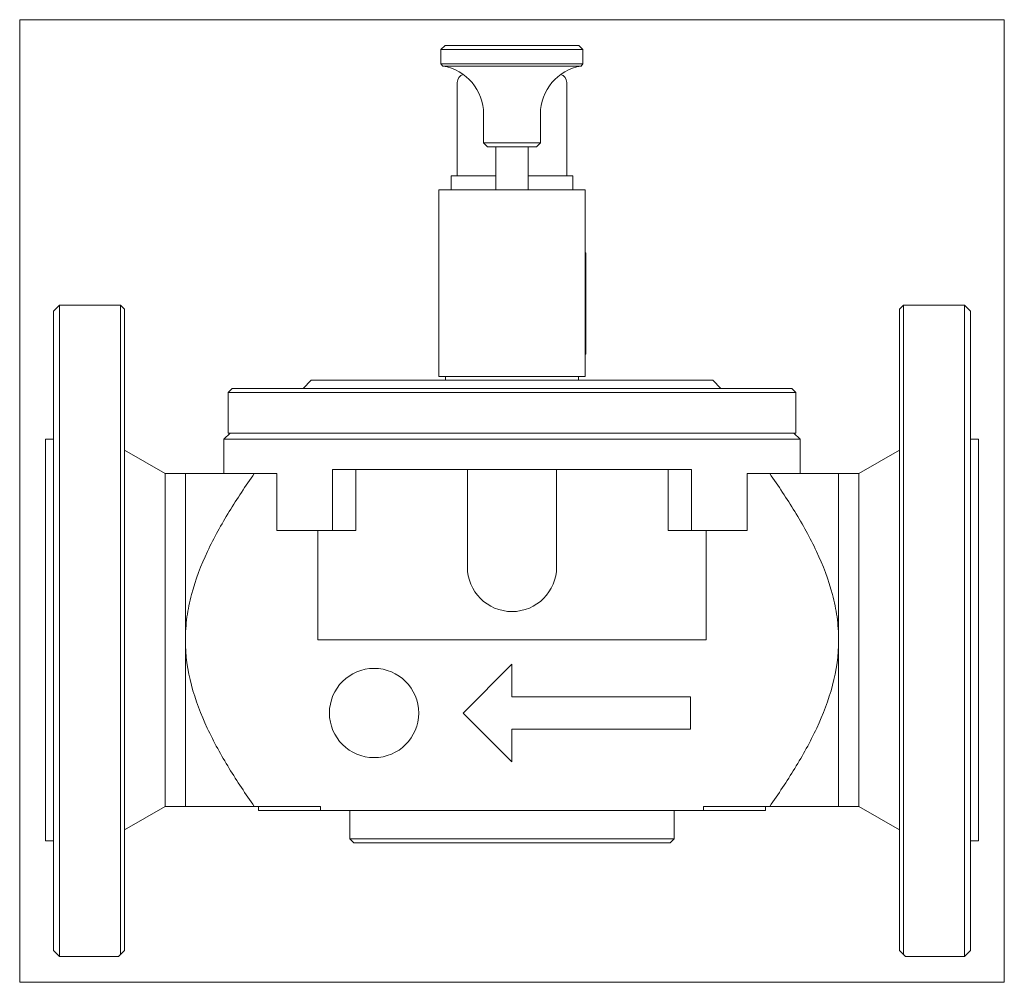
# Model space of a CAD drawing. Extents: x 88 to 330, y 33 to 270.
import ezdxf
from ezdxf.xclip import XClip

# ---------------------------------------------------------------- set-up
doc = ezdxf.new("R2010")
doc.units = 0
doc.header["$LTSCALE"] = 25.4
doc.header["$MEASUREMENT"] = 0
doc.header["$XCLIPFRAME"] = 2
doc.layers.get('0').update_dxf_attribs({"linetype": 'CONTINUOUS'})
for name, color, linetype in [('NALEPKA_35X25', 7, 'CONTINUOUS'), ('OBUDOWA', 7, 'CONTINUOUS'), ('USZCZELKA', 7, 'CONTINUOUS'), ('WA_102_01_00_005', 7, 'CONTINUOUS'), ('WA_102_01_00_011', 7, 'CONTINUOUS'), ('WA_102_01_00_013', 7, 'CONTINUOUS'), ('WA_104_01_00_003', 7, 'CONTINUOUS'), ('WA_106_01_03BEZ_', 7, 'CONTINUOUS')]:
    doc.layers.add(name, color=color, linetype=linetype)

# ---------------------------------------------------------------- blocks, each defined once
blk = doc.blocks.new('SE1')
at = {"layer": 'NALEPKA_35X25', "color": 7, "linetype": 'CONTINUOUS', "lineweight": 0}
for p, q in [((227.16, 212.91), (226.96, 212.91)), ((227.16, 212.91), (227.16, 210.91)), ((227.16, 210.91), (227.16, 189.91)), ((227.16, 189.91), (227.16, 187.91)), ((227.16, 187.91), (226.96, 187.91))]:
    blk.add_line(p, q, dxfattribs=at)
at = {"layer": 'OBUDOWA', "color": 7, "linetype": 'CONTINUOUS', "lineweight": 0}
for p, q in [((195.46, 231.91), (195.46, 254.91)), ((222.46, 254.91), (222.46, 231.91))]:
    blk.add_line(p, q, dxfattribs=at)
for centre, start, end in [((197.46, 254.91), 104.3434, 180), ((220.46, 254.91), 0, 75.6566)]:
    blk.add_arc(centre, 2, start, end, dxfattribs=at)
at = {"layer": 'USZCZELKA', "color": 7, "linetype": 'CONTINUOUS', "lineweight": 0}
for p, q in [((193.96, 231.91), (193.96, 228.41)), ((193.96, 231.91), (197.46, 231.91)), ((197.46, 231.91), (204.96, 231.91)), ((212.96, 231.91), (220.46, 231.91)), ((220.46, 231.91), (223.96, 231.91)), ((223.96, 231.91), (223.96, 228.41))]:
    blk.add_line(p, q, dxfattribs=at)
at = {"layer": 'WA_102_01_00_005', "color": 7, "linetype": 'CONTINUOUS', "lineweight": 0}
for p, q in [((204.96, 228.41), (204.96, 239.01)), ((212.96, 228.41), (212.96, 239.01))]:
    blk.add_line(p, q, dxfattribs=at)
at = {"layer": 'WA_102_01_00_011', "color": 7, "linetype": 'CONTINUOUS', "lineweight": 0}
for p, q in [((192.46, 264.01), (191.46, 263.01)), ((191.46, 263.01), (191.46, 259.5)), ((226.46, 263.01), (191.46, 263.01)), ((192.46, 264.01), (225.46, 264.01)), ((226.46, 263.01), (225.46, 264.01)), ((226.46, 259.5), (226.46, 263.01)), ((191.46, 259.5), (191.93, 258.94)), ((191.46, 259.5), (226.46, 259.5)), ((225.99, 258.94), (191.93, 258.94)), ((225.99, 258.94), (226.46, 259.5)), ((201.96, 247.1), (201.96, 240.01)), ((215.96, 240.01), (215.96, 247.1)), ((201.96, 240.01), (215.96, 240.01)), ((201.96, 240.01), (202.96, 239.01)), ((214.96, 239.01), (202.96, 239.01)), ((214.96, 239.01), (215.96, 240.01))]:
    blk.add_line(p, q, dxfattribs=at)
for centre, start, end in [((189.96, 247.1), 0, 80.5333), ((227.96, 247.1), 99.4667, 180)]:
    blk.add_arc(centre, 12, start, end, dxfattribs=at)
at = {"layer": 'WA_102_01_00_013', "color": 7, "linetype": 'CONTINUOUS', "lineweight": 0}
for p, q in [((190.96, 228.41), (226.96, 228.41)), ((190.96, 228.41), (190.96, 182.41)), ((226.96, 228.41), (226.96, 182.41)), ((226.96, 182.41), (190.96, 182.41)), ((192.56, 182.41), (192.56, 181.51)), ((225.36, 181.51), (225.36, 182.41))]:
    blk.add_line(p, q, dxfattribs=at)
at = {"layer": 'WA_104_01_00_003', "color": 7, "linetype": 'CONTINUOUS', "lineweight": 0}
for p, q in [((159.46, 181.51), (157.46, 179.51)), ((258.46, 181.51), (159.46, 181.51)), ((260.46, 179.51), (258.46, 181.51)), ((139.96, 179.51), (138.96, 178.51)), ((278.96, 178.51), (138.96, 178.51)), ((138.96, 178.51), (138.96, 168.51)), ((139.96, 179.51), (277.96, 179.51)), ((278.96, 178.51), (277.96, 179.51)), ((278.96, 168.51), (278.96, 178.51)), ((138.96, 168.51), (278.96, 168.51))]:
    blk.add_line(p, q, dxfattribs=at)
at = {"layer": 'WA_106_01_03BEZ_', "color": 7, "linetype": 'CONTINUOUS', "lineweight": 0}
for p, q in [((97.46, 200.01), (95.96, 198.51)), ((97.46, 39.51), (97.46, 200.01)), ((112.46, 200.01), (97.46, 200.01)), ((113.46, 199.01), (112.46, 200.01)), ((112.46, 200.01), (112.46, 40.01)), ((305.46, 200.01), (304.46, 199.01)), ((305.46, 40.01), (305.46, 200.01)), ((320.46, 200.01), (305.46, 200.01)), ((320.46, 39.51), (320.46, 200.01)), ((321.96, 198.51), (320.46, 200.01)), ((95.96, 41.01), (95.96, 198.51)), ((113.46, 41.01), (113.46, 199.01)), ((304.46, 41.01), (304.46, 199.01)), ((321.96, 41.01), (321.96, 198.51)), ((139.46, 168.51), (137.96, 167.01)), ((279.96, 167.01), (278.46, 168.51)), ((93.96, 167.01), (93.96, 68.01)), ((95.96, 167.01), (93.96, 167.01)), ((137.96, 167.01), (137.96, 158.51)), ((279.96, 167.01), (137.96, 167.01)), ((279.96, 158.51), (279.96, 167.01)), ((323.96, 167.01), (321.96, 167.01)), ((323.96, 167.01), (323.96, 68.01)), ((123.46, 158.51), (113.46, 164.28)), ((304.46, 164.28), (294.46, 158.51)), ((128.46, 158.51), (123.46, 158.51)), ((123.46, 158.51), (123.46, 76.51)), ((128.46, 158.51), (128.46, 117.51)), ((145.44, 158.51), (128.46, 158.51)), ((151, 158.51), (145.44, 158.51)), ((151, 144.51), (151, 158.51)), ((164.73, 159.51), (253.19, 159.51)), ((164.73, 144.51), (164.73, 159.51)), ((170.43, 144.51), (170.43, 159.51)), ((197.96, 159.51), (197.96, 135.51)), ((219.96, 135.51), (219.96, 159.51)), ((247.49, 144.51), (247.49, 159.51)), ((253.19, 144.51), (253.19, 159.51)), ((272.48, 158.51), (266.93, 158.51)), ((266.93, 144.51), (266.93, 158.51)), ((289.46, 158.51), (272.48, 158.51)), ((294.46, 158.51), (289.46, 158.51)), ((289.46, 158.51), (289.46, 117.51)), ((294.46, 158.51), (294.46, 76.51)), ((164.73, 144.51), (151, 144.51)), ((161.13, 117.51), (161.13, 144.51)), ((170.43, 144.51), (164.73, 144.51)), ((247.49, 144.51), (253.19, 144.51)), ((253.19, 144.51), (266.93, 144.51)), ((256.79, 117.51), (256.79, 144.51)), ((128.46, 117.51), (128.46, 76.51)), ((161.13, 117.51), (256.79, 117.51)), ((289.46, 117.51), (289.46, 76.51)), ((208.96, 111.51), (196.96, 99.51)), ((208.96, 103.51), (208.96, 111.51)), ((252.96, 103.51), (208.96, 103.51)), ((252.96, 95.51), (252.96, 103.51)), ((196.96, 99.51), (208.96, 87.51)), ((208.96, 87.51), (208.96, 95.51)), ((208.96, 95.51), (252.96, 95.51)), ((113.46, 70.73), (123.46, 76.51)), ((123.46, 76.51), (128.46, 76.51)), ((128.46, 76.51), (145.44, 76.51)), ((145.44, 76.51), (161.79, 76.51)), ((146.46, 76.51), (146.46, 75.51)), ((161.79, 75.51), (146.46, 75.51)), ((161.79, 75.51), (161.79, 76.51)), ((161.79, 75.51), (256.13, 75.51)), ((168.96, 75.51), (168.96, 68.51)), ((248.96, 68.51), (248.96, 75.51)), ((256.13, 75.51), (256.13, 76.51)), ((256.13, 76.51), (272.48, 76.51)), ((271.46, 75.51), (256.13, 75.51)), ((271.46, 75.51), (271.46, 76.51)), ((272.48, 76.51), (289.46, 76.51)), ((289.46, 76.51), (294.46, 76.51)), ((294.46, 76.51), (304.46, 70.73)), ((93.96, 68.01), (95.96, 68.01)), ((168.96, 68.51), (248.96, 68.51)), ((168.96, 68.51), (169.96, 67.51)), ((247.96, 67.51), (248.96, 68.51)), ((321.96, 68.01), (323.96, 68.01)), ((247.96, 67.51), (169.96, 67.51)), ((95.96, 41.01), (97.46, 39.51)), ((97.46, 39.51), (111.96, 39.51)), ((111.96, 39.51), (112.46, 40.01)), ((112.46, 40.01), (113.46, 41.01)), ((304.46, 41.01), (305.46, 40.01)), ((305.46, 40.01), (305.96, 39.51)), ((305.96, 39.51), (320.46, 39.51)), ((321.96, 41.01), (320.46, 39.51))]:
    blk.add_line(p, q, dxfattribs=at)
blk.add_circle((174.96, 99.51), 11, dxfattribs=at)
blk.add_arc((208.96, 135.51), 11, 180, 360, dxfattribs=at)
for points, knots in [([(145.44, 158.51), (143.29, 155.45), (141.21, 152.35), (137.32, 145.98), (135.5, 142.72), (132.3, 135.91), (130.92, 132.35), (129.48, 126.89), (129.11, 125.05), (128.59, 121.3), (128.46, 119.39), (128.46, 117.51)], [0, 0, 0, 0, 0.25, 0.25, 0.5, 0.5, 0.75, 0.75, 0.875, 0.875, 1, 1, 1, 1]), ([(289.46, 117.51), (289.46, 119.39), (289.33, 121.3), (288.82, 125.05), (288.44, 126.89), (287, 132.35), (285.62, 135.91), (282.42, 142.72), (280.61, 145.98), (276.71, 152.35), (274.64, 155.45), (272.48, 158.51)], [0, 0, 0, 0, 0.125, 0.125, 0.25, 0.25, 0.5, 0.5, 0.75, 0.75, 1, 1, 1, 1]), ([(128.46, 117.51), (128.46, 113.74), (128.99, 110.03), (130.91, 102.68), (132.27, 99.18), (135.45, 92.39), (137.28, 89.09), (141.21, 82.66), (143.29, 79.55), (145.44, 76.51)], [0, 0, 0, 0, 0.25, 0.25, 0.5, 0.5, 0.75, 0.75, 1, 1, 1, 1]), ([(272.48, 76.51), (274.63, 79.55), (276.71, 82.66), (280.64, 89.09), (282.47, 92.39), (285.65, 99.18), (287.01, 102.68), (288.94, 110.03), (289.46, 113.74), (289.46, 117.51)], [0, 0, 0, 0, 0.25, 0.25, 0.5, 0.5, 0.75, 0.75, 1, 1, 1, 1])]:
    blk.add_open_spline(points, degree=3, knots=knots, dxfattribs=at)

msp = doc.modelspace()

# ---------------------------------------------------------------- block references
at = {"color": 0, "lineweight": 0}
ref = msp.add_blockref('SE1', (0, 0), dxfattribs=at)
XClip(ref).set_block_clipping_path([(87.6112987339, 33.1556563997), (330.3113029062, 270.3556568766)])
ref.dxf.unprotected_set("ltscale", 0)

doc.saveas('drawing.dxf')
